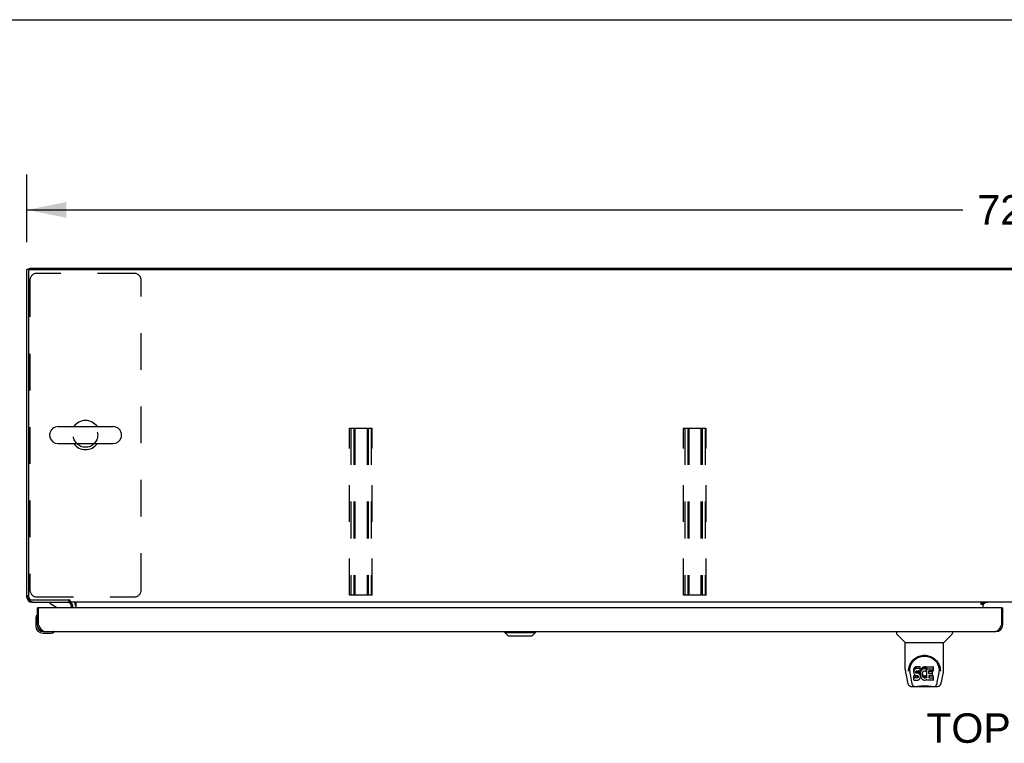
# Model space of a CAD drawing. Header units: inches. Extents: x 0 to 240, y 0 to 155.
# Tile 10 of 19: x 40 to 76, y 129 to 155. Entities that reach past the tile are written whole.
import ezdxf

# ---------------------------------------------------------------- set-up
doc = ezdxf.new("R2010")
doc.units = ezdxf.units.IN
doc.header["$LTSCALE"] = 13.183297
doc.header["$MEASUREMENT"] = 0
doc.linetypes.add('HIDDEN', pattern=[0.2, 0.1, -0.1])
doc.layers.get('0').update_dxf_attribs({"linetype": 'CONTINUOUS'})
for name, color, linetype in [('02___PRT_ALL_AXES', 7, 'CONTINUOUS'), ('DEFAULT_2', 8, 'HIDDEN'), ('DIMENSIONS', 7, 'CONTINUOUS')]:
    doc.layers.add(name, color=color, linetype=linetype)
doc.styles.get("Standard").update_dxf_attribs({"font": 'arial.ttf'})
doc.dimstyles.new('DIMSTYLE_1', dxfattribs={"dimtxt": 1.057484, "dimasz": 1.409978, "dimexe": 0.09, "dimexo": 0.07, "dimgap": 0.0375, "dimtad": 0, "dimtih": 1, "dimtoh": 1, "dimzin": 4, "dimdsep": 46, "dimtxsty": 'Standard', "dimblk": '_FILLED', "dimblk1": '_FILLED', "dimblk2": '_FILLED', "dimcen": 0.09, "dimazin": 1, "dimtfac": 1, "dimtdec": 3, "dimtofl": 0, "dimtmove": 0, "dimatfit": 3, "dimldrblk": '_FILLED', "dimfxl": 1, "dimtolj": 1, "dimtzin": 4, "dimarcsym": 0})

# ---------------------------------------------------------------- blocks, each defined once
blk = doc.blocks.new('_FILLED')
at = {"color": 0, "linetype": 'ByBlock'}
blk.add_solid([(0, 0), (-1, 0.2), (-1, -0.2)], dxfattribs=at)
blk = doc.blocks.new('*D14')
at = {"layer": 'DIMENSIONS', "color": 2, "linetype": 'Continuous'}
for p, q in [((40.474, 147.108), (40.474, 149.534)), ((112.474, 147.108), (112.474, 149.534)), ((40.474, 148.265), (74.098, 148.265)), ((112.474, 148.265), (78.851, 148.265))]:
    blk.add_line(p, q, dxfattribs=at)
at = {"layer": 'DIMENSIONS', "color": 2, "linetype": 'Continuous', "xscale": 1.409978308, "yscale": 1.409978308, "zscale": 1.409978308, "rotation": 180}
blk.add_blockref('_FILLED', (40.474, 148.265), dxfattribs=at)
at = {"layer": 'DIMENSIONS', "color": 2, "linetype": 'Continuous', "xscale": 1.409978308, "yscale": 1.409978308, "zscale": 1.409978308}
blk.add_blockref('_FILLED', (112.474, 148.265), dxfattribs=at)
at = {"layer": 'DIMENSIONS', "color": 2, "linetype": 'Continuous', "insert": (76.474, 148.794), "char_height": 1.0575, "width": 3.6953, "attachment_point": 2, "line_spacing_factor": 0.9}
blk.add_mtext('72.00', dxfattribs=at)

msp = doc.modelspace()

# ---------------------------------------------------------------- linework, layer by layer
at = {"color": 7, "linetype": 'Continuous'}
for p, q in [((0, 155.098), (239.696, 155.098)), ((40.578, 146.12), (40.578, 146.173)), ((40.578, 146.121), (40.474, 146.121)), ((40.523, 146.124), (40.526, 146.121)), ((40.526, 146.058), (40.526, 134.375)), ((40.589, 146.121), (112.36, 146.121)), ((41.591, 140.479), (43.566, 140.479)), ((41.291, 140.129), (41.291, 140.217)), ((43.866, 140.129), (43.866, 140.217)), ((41.591, 139.867), (43.566, 139.867)), ((40.474, 134.339), (40.488, 134.339)), ((40.523, 134.222), (40.547, 134.245)), ((40.641, 134.186), (40.641, 134.173)), ((40.651, 134.25), (41.981, 134.25)), ((41.291, 134.173), (41.291, 134.134)), ((41.291, 134.134), (41.53, 133.996)), ((41.974, 134.25), (41.974, 134.173)), ((42.027, 134.224), (42.027, 134.173)), ((110.922, 134.173), (42.027, 134.173)), ((42.224, 134.144), (42.224, 133.969)), ((74.76, 134.143), (74.828, 134.143)), ((74.76, 134.093), (74.76, 134.143)), ((74.828, 134.173), (74.828, 134.143)), ((74.828, 133.969), (74.828, 134.138)), ((74.836, 134.098), (74.9, 134.162)), ((40.911, 133.969), (40.849, 133.969)), ((42.078, 133.969), (42.078, 134.016)), ((74.828, 134.093), (74.76, 134.093)), ((75.475, 133.969), (75.537, 133.969)), ((40.789, 133.574), (40.789, 133.318)), ((40.836, 133.71), (40.834, 133.703)), ((40.849, 133.361), (40.849, 133.318)), ((40.849, 133.361), (40.891, 133.361)), ((41.052, 133.115), (41.096, 133.115)), ((41.052, 133.055), (41.309, 133.055)), ((41.438, 133.1), (41.444, 133.102)), ((57.641, 133.076), (57.641, 133.115)), ((57.76, 132.957), (57.641, 133.076)), ((57.641, 133.076), (58.745, 133.076)), ((57.643, 133.076), (57.643, 133.115)), ((57.761, 132.957), (57.643, 133.076)), ((58.627, 132.957), (58.745, 133.076)), ((58.745, 133.076), (58.745, 133.115)), ((71.72, 133.115), (71.72, 133.052)), ((73.728, 133.115), (73.728, 133.052)), ((75.537, 133.361), (75.495, 133.361)), ((57.76, 132.957), (58.627, 132.957)), ((72.03, 132.727), (71.732, 133.025)), ((72.035, 132.721), (73.413, 132.721)), ((72.035, 131.749), (72.035, 132.721)), ((73.413, 131.75), (73.413, 132.721)), ((73.419, 132.727), (73.717, 133.025)), ((72.161, 131.78), (72.16, 131.717)), ((72.197, 131.707), (72.197, 131.684)), ((72.34, 131.753), (72.338, 131.729)), ((72.338, 131.662), (72.338, 131.729)), ((72.34, 131.686), (72.338, 131.662)), ((72.338, 131.662), (72.339, 131.638)), ((72.339, 131.638), (72.343, 131.615)), ((72.345, 131.776), (72.34, 131.753)), ((72.34, 131.686), (72.34, 131.753)), ((72.345, 131.709), (72.34, 131.686)), ((72.355, 131.799), (72.345, 131.776)), ((72.345, 131.709), (72.345, 131.776)), ((72.355, 131.732), (72.345, 131.709)), ((72.368, 131.818), (72.355, 131.799)), ((72.355, 131.732), (72.355, 131.799)), ((72.368, 131.752), (72.355, 131.732)), ((72.377, 131.826), (72.368, 131.818)), ((72.368, 131.752), (72.368, 131.818)), ((72.377, 131.76), (72.368, 131.752)), ((72.386, 131.833), (72.377, 131.826)), ((72.377, 131.76), (72.377, 131.826)), ((72.386, 131.766), (72.377, 131.76)), ((72.408, 131.843), (72.386, 131.833)), ((72.386, 131.766), (72.386, 131.833)), ((72.408, 131.776), (72.386, 131.766)), ((72.431, 131.85), (72.408, 131.843)), ((72.408, 131.776), (72.408, 131.843)), ((72.431, 131.783), (72.408, 131.776)), ((72.409, 131.651), (72.41, 131.666)), ((72.41, 131.643), (72.409, 131.651)), ((72.41, 131.666), (72.412, 131.681)), ((72.41, 131.643), (72.41, 131.666)), ((72.412, 131.636), (72.41, 131.643)), ((72.412, 131.681), (72.415, 131.687)), ((72.412, 131.636), (72.412, 131.681)), ((72.417, 131.63), (72.412, 131.636)), ((72.415, 131.687), (72.421, 131.692)), ((72.417, 131.63), (72.417, 131.689)), ((72.423, 131.625), (72.417, 131.63)), ((72.421, 131.692), (72.435, 131.697)), ((72.423, 131.692), (72.422, 131.693)), ((72.437, 131.688), (72.423, 131.692)), ((72.423, 131.625), (72.423, 131.692)), ((72.437, 131.621), (72.423, 131.625)), ((72.571, 131.85), (72.431, 131.85)), ((72.431, 131.783), (72.431, 131.85)), ((72.571, 131.783), (72.431, 131.783)), ((72.435, 131.697), (72.45, 131.698)), ((72.461, 131.689), (72.437, 131.688)), ((72.437, 131.621), (72.437, 131.688)), ((72.461, 131.622), (72.437, 131.621)), ((72.45, 131.698), (72.563, 131.698)), ((72.485, 131.688), (72.461, 131.689)), ((72.461, 131.622), (72.461, 131.689)), ((72.485, 131.621), (72.461, 131.622)), ((72.509, 131.683), (72.485, 131.688)), ((72.485, 131.621), (72.485, 131.688)), ((72.509, 131.616), (72.485, 131.621)), ((72.52, 131.678), (72.509, 131.683)), ((72.509, 131.616), (72.509, 131.683)), ((72.53, 131.671), (72.52, 131.678)), ((72.52, 131.611), (72.52, 131.678)), ((72.547, 131.654), (72.53, 131.671)), ((72.53, 131.604), (72.53, 131.671)), ((72.56, 131.634), (72.547, 131.654)), ((72.547, 131.587), (72.547, 131.654)), ((72.569, 131.612), (72.56, 131.634)), ((72.56, 131.567), (72.56, 131.634)), ((72.563, 131.698), (72.569, 131.698)), ((72.569, 131.698), (72.57, 131.704)), ((72.57, 131.704), (72.572, 131.717)), ((72.575, 131.686), (72.57, 131.642)), ((72.57, 131.575), (72.57, 131.642)), ((72.575, 131.619), (72.57, 131.575)), ((72.573, 131.807), (72.571, 131.85)), ((72.571, 131.783), (72.571, 131.85)), ((72.573, 131.74), (72.571, 131.783)), ((72.572, 131.717), (72.573, 131.74)), ((72.573, 131.74), (72.573, 131.807)), ((72.579, 131.708), (72.575, 131.686)), ((72.575, 131.619), (72.575, 131.686)), ((72.579, 131.641), (72.575, 131.619)), ((72.585, 131.729), (72.579, 131.708)), ((72.579, 131.641), (72.579, 131.708)), ((72.585, 131.662), (72.579, 131.641)), ((72.594, 131.75), (72.585, 131.729)), ((72.585, 131.662), (72.585, 131.729)), ((72.594, 131.683), (72.585, 131.662)), ((72.605, 131.769), (72.594, 131.75)), ((72.594, 131.683), (72.594, 131.75)), ((72.605, 131.703), (72.594, 131.683)), ((72.618, 131.788), (72.605, 131.769)), ((72.605, 131.703), (72.605, 131.769)), ((72.618, 131.721), (72.605, 131.703)), ((72.632, 131.804), (72.618, 131.788)), ((72.618, 131.721), (72.618, 131.788)), ((72.632, 131.737), (72.618, 131.721)), ((72.649, 131.82), (72.632, 131.804)), ((72.632, 131.737), (72.632, 131.804)), ((72.649, 131.753), (72.632, 131.737)), ((72.648, 131.63), (72.644, 131.617)), ((72.653, 131.642), (72.648, 131.63)), ((72.667, 131.833), (72.649, 131.82)), ((72.649, 131.753), (72.649, 131.82)), ((72.667, 131.766), (72.649, 131.753)), ((72.668, 131.665), (72.653, 131.642)), ((72.687, 131.841), (72.667, 131.833)), ((72.667, 131.766), (72.667, 131.833)), ((72.687, 131.775), (72.667, 131.766)), ((72.676, 131.675), (72.668, 131.665)), ((72.687, 131.683), (72.676, 131.675)), ((72.709, 131.846), (72.687, 131.841)), ((72.687, 131.775), (72.687, 131.841)), ((72.709, 131.779), (72.687, 131.775)), ((72.712, 131.693), (72.687, 131.683)), ((72.731, 131.848), (72.709, 131.846)), ((72.709, 131.779), (72.709, 131.846)), ((72.731, 131.782), (72.709, 131.779)), ((72.724, 131.697), (72.712, 131.693)), ((72.738, 131.696), (72.724, 131.697)), ((72.731, 131.848), (72.754, 131.848)), ((72.731, 131.782), (72.731, 131.848)), ((72.754, 131.781), (72.731, 131.782)), ((72.751, 131.693), (72.738, 131.696)), ((72.763, 131.688), (72.751, 131.693)), ((72.765, 131.846), (72.754, 131.848)), ((72.754, 131.781), (72.754, 131.848)), ((72.765, 131.78), (72.754, 131.781)), ((72.775, 131.843), (72.765, 131.846)), ((72.765, 131.78), (72.765, 131.846)), ((72.775, 131.776), (72.765, 131.78)), ((72.795, 131.759), (72.769, 131.691)), ((72.794, 131.831), (72.775, 131.843)), ((72.775, 131.776), (72.775, 131.843)), ((72.794, 131.764), (72.775, 131.776)), ((72.794, 131.831), (72.794, 131.764)), ((72.796, 131.827), (72.796, 131.761)), ((72.804, 131.848), (73.041, 131.848)), ((72.804, 131.456), (72.804, 131.848)), ((72.804, 131.781), (73.041, 131.781)), ((72.874, 131.693), (72.874, 131.626)), ((73.041, 131.698), (72.879, 131.698)), ((72.879, 131.688), (73.01, 131.688)), ((72.879, 131.621), (73.01, 131.621)), ((73.015, 131.544), (73.015, 131.684)), ((73.045, 131.702), (73.045, 131.843)), ((73.288, 131.78), (73.289, 131.717)), ((73.295, 131.694), (73.295, 131.695)), ((72.051, 131.606), (72.116, 131.301)), ((72.207, 131.586), (72.264, 131.293)), ((72.341, 131.376), (72.341, 131.518)), ((72.343, 131.615), (72.351, 131.593)), ((72.405, 131.523), (72.345, 131.523)), ((72.345, 131.456), (72.345, 131.523)), ((72.405, 131.456), (72.345, 131.456)), ((72.346, 131.372), (72.49, 131.372)), ((72.351, 131.593), (72.364, 131.572)), ((72.364, 131.572), (72.381, 131.555)), ((72.381, 131.555), (72.4, 131.542)), ((72.4, 131.542), (72.412, 131.538)), ((72.465, 131.523), (72.405, 131.523)), ((72.405, 131.456), (72.405, 131.523)), ((72.465, 131.457), (72.405, 131.456)), ((72.412, 131.538), (72.423, 131.536)), ((72.423, 131.536), (72.471, 131.535)), ((72.481, 131.525), (72.465, 131.523)), ((72.465, 131.457), (72.465, 131.523)), ((72.481, 131.458), (72.465, 131.457)), ((72.471, 131.535), (72.478, 131.535)), ((72.478, 131.535), (72.485, 131.532)), ((72.487, 131.528), (72.481, 131.525)), ((72.481, 131.458), (72.481, 131.525)), ((72.487, 131.461), (72.481, 131.458)), ((72.485, 131.532), (72.491, 131.528)), ((72.489, 131.53), (72.487, 131.528)), ((72.487, 131.461), (72.487, 131.528)), ((72.493, 131.467), (72.487, 131.461)), ((72.49, 131.372), (72.502, 131.373)), ((72.491, 131.528), (72.496, 131.522)), ((72.493, 131.467), (72.493, 131.526)), ((72.502, 131.479), (72.493, 131.467)), ((72.496, 131.522), (72.503, 131.508)), ((72.502, 131.479), (72.502, 131.51)), ((72.504, 131.485), (72.502, 131.479)), ((72.502, 131.373), (72.513, 131.377)), ((72.503, 131.508), (72.505, 131.493)), ((72.504, 131.485), (72.504, 131.498)), ((72.505, 131.493), (72.504, 131.485)), ((72.52, 131.611), (72.509, 131.616)), ((72.513, 131.377), (72.533, 131.391)), ((72.53, 131.604), (72.52, 131.611)), ((72.547, 131.587), (72.53, 131.604)), ((72.533, 131.391), (72.55, 131.408)), ((72.56, 131.567), (72.547, 131.587)), ((72.55, 131.408), (72.556, 131.418)), ((72.556, 131.418), (72.562, 131.429)), ((72.569, 131.545), (72.56, 131.567)), ((72.562, 131.429), (72.57, 131.451)), ((72.57, 131.608), (72.569, 131.612)), ((72.569, 131.545), (72.569, 131.612)), ((72.576, 131.522), (72.569, 131.545)), ((72.57, 131.575), (72.571, 131.553)), ((72.57, 131.451), (72.577, 131.474)), ((72.571, 131.553), (72.575, 131.53)), ((72.575, 131.53), (72.579, 131.509)), ((72.578, 131.498), (72.576, 131.522)), ((72.577, 131.474), (72.578, 131.498)), ((72.578, 131.498), (72.578, 131.513)), ((72.579, 131.509), (72.586, 131.487)), ((72.586, 131.487), (72.607, 131.448)), ((72.607, 131.448), (72.62, 131.43)), ((72.62, 131.43), (72.635, 131.413)), ((72.635, 131.413), (72.651, 131.398)), ((72.641, 131.59), (72.64, 131.563)), ((72.64, 131.563), (72.641, 131.55)), ((72.644, 131.617), (72.641, 131.59)), ((72.641, 131.55), (72.641, 131.59)), ((72.641, 131.55), (72.644, 131.537)), ((72.643, 131.61), (72.644, 131.604)), ((72.644, 131.604), (72.654, 131.579)), ((72.644, 131.537), (72.644, 131.604)), ((72.644, 131.537), (72.654, 131.513)), ((72.651, 131.398), (72.669, 131.384)), ((72.654, 131.579), (72.668, 131.556)), ((72.654, 131.513), (72.654, 131.579)), ((72.654, 131.513), (72.668, 131.489)), ((72.668, 131.556), (72.677, 131.546)), ((72.668, 131.489), (72.668, 131.556)), ((72.668, 131.489), (72.677, 131.479)), ((72.669, 131.384), (72.679, 131.379)), ((72.677, 131.546), (72.687, 131.537)), ((72.677, 131.479), (72.677, 131.546)), ((72.677, 131.479), (72.687, 131.471)), ((72.679, 131.379), (72.689, 131.376)), ((72.687, 131.537), (72.698, 131.53)), ((72.687, 131.471), (72.687, 131.537)), ((72.687, 131.471), (72.698, 131.463)), ((72.689, 131.376), (72.711, 131.37)), ((72.698, 131.53), (72.71, 131.525)), ((72.698, 131.463), (72.698, 131.53)), ((72.698, 131.463), (72.71, 131.458)), ((72.71, 131.525), (72.723, 131.523)), ((72.71, 131.458), (72.71, 131.525)), ((72.71, 131.458), (72.723, 131.456)), ((72.711, 131.37), (72.733, 131.367)), ((72.723, 131.523), (72.737, 131.522)), ((72.723, 131.456), (72.723, 131.523)), ((72.723, 131.456), (72.737, 131.456)), ((72.733, 131.367), (72.755, 131.371)), ((72.737, 131.522), (72.75, 131.524)), ((72.737, 131.456), (72.737, 131.522)), ((72.737, 131.456), (72.75, 131.457)), ((72.75, 131.524), (72.763, 131.528)), ((72.75, 131.457), (72.75, 131.524)), ((72.75, 131.457), (72.763, 131.462)), ((72.755, 131.371), (72.776, 131.377)), ((72.763, 131.528), (72.775, 131.534)), ((72.763, 131.462), (72.763, 131.528)), ((72.763, 131.462), (72.775, 131.467)), ((72.775, 131.534), (72.786, 131.541)), ((72.775, 131.467), (72.775, 131.534)), ((72.775, 131.467), (72.786, 131.474)), ((72.776, 131.377), (72.795, 131.389)), ((72.786, 131.541), (72.786, 131.474)), ((72.792, 131.54), (72.804, 131.523)), ((72.792, 131.473), (72.804, 131.456)), ((72.795, 131.389), (72.796, 131.389)), ((72.806, 131.389), (72.796, 131.389)), ((72.806, 131.376), (72.806, 131.389)), ((73.042, 131.372), (72.811, 131.372)), ((72.876, 131.535), (72.876, 131.457)), ((73.01, 131.539), (72.88, 131.539)), ((72.88, 131.52), (73.042, 131.52)), ((72.88, 131.453), (73.042, 131.453)), ((73.046, 131.376), (73.046, 131.515)), ((73.185, 131.293), (73.242, 131.583)), ((73.242, 131.583), (73.242, 131.587)), ((73.333, 131.301), (73.398, 131.606)), ((72.24, 131.146), (72.441, 131.146)), ((72.274, 131.225), (72.282, 131.225)), ((72.28, 131.229), (72.283, 131.22)), ((72.284, 131.219), (72.283, 131.22)), ((72.326, 131.146), (72.325, 131.146)), ((73.018, 131.135), (72.431, 131.135)), ((73.008, 131.146), (73.209, 131.146)), ((73.124, 131.146), (73.123, 131.146)), ((73.165, 131.219), (73.165, 131.22)), ((73.167, 131.225), (73.175, 131.225))]:
    msp.add_line(p, q, dxfattribs=at)
at = {"color": 3, "linetype": 'Continuous'}
for p, q in [((40.578, 146.173), (112.37, 146.173)), ((40.474, 134.339), (40.474, 146.121)), ((40.641, 134.173), (41.978, 134.173)), ((74.828, 134.138), (74.76, 134.138)), ((75, 134.162), (74.828, 134.162)), ((40.849, 133.361), (40.849, 133.969)), ((40.891, 133.361), (40.891, 133.949)), ((75.475, 133.969), (40.911, 133.969)), ((42.12, 133.969), (42.12, 134.03)), ((75.495, 133.949), (75.495, 133.361)), ((75.537, 133.361), (75.537, 133.969)), ((40.905, 133.336), (40.891, 133.361)), ((40.912, 133.323), (40.905, 133.336)), ((40.919, 133.31), (40.912, 133.323)), ((40.926, 133.298), (40.919, 133.31)), ((40.932, 133.285), (40.926, 133.298)), ((41.096, 133.115), (75.29, 133.115)), ((75.468, 133.31), (75.461, 133.298)), ((75.474, 133.323), (75.468, 133.31)), ((75.481, 133.336), (75.474, 133.323)), ((75.495, 133.361), (75.481, 133.336))]:
    msp.add_line(p, q, dxfattribs=at)
for points in [[(40.483, 134.355), (40.483, 134.355), (40.476, 134.347), (40.474, 134.339)], [(40.641, 134.173), (40.649, 134.175), (40.656, 134.181), (40.657, 134.182)], [(41.096, 133.115), (41.093, 133.115), (41.089, 133.115), (41.086, 133.116), (41.082, 133.116), (41.079, 133.117), (41.075, 133.118), (41.072, 133.119), (41.069, 133.12), (41.065, 133.122), (41.062, 133.123), (41.058, 133.125), (41.055, 133.127), (41.052, 133.129), (41.048, 133.131), (41.045, 133.134), (41.041, 133.136), (41.038, 133.139), (41.035, 133.142), (41.031, 133.145), (41.028, 133.148), (41.024, 133.151), (41.021, 133.155), (41.018, 133.158), (41.014, 133.162), (41.011, 133.166), (41.007, 133.17), (41.004, 133.174), (41, 133.178), (40.997, 133.183), (40.994, 133.187), (40.99, 133.192), (40.987, 133.196), (40.983, 133.201), (40.98, 133.206), (40.977, 133.211), (40.973, 133.216), (40.97, 133.222), (40.966, 133.227), (40.963, 133.233), (40.96, 133.238), (40.956, 133.244), (40.953, 133.249), (40.949, 133.255), (40.946, 133.261), (40.943, 133.267), (40.939, 133.273), (40.936, 133.279), (40.932, 133.285)], [(75.461, 133.298), (75.454, 133.285), (75.451, 133.279), (75.447, 133.273), (75.444, 133.267), (75.44, 133.261), (75.437, 133.255), (75.434, 133.249), (75.43, 133.244), (75.427, 133.238), (75.423, 133.233), (75.42, 133.227), (75.417, 133.222), (75.413, 133.216), (75.41, 133.211), (75.406, 133.206), (75.403, 133.201), (75.399, 133.196), (75.396, 133.192), (75.393, 133.187), (75.389, 133.183), (75.386, 133.178), (75.382, 133.174), (75.379, 133.17), (75.376, 133.166), (75.372, 133.162), (75.369, 133.158), (75.365, 133.155), (75.362, 133.151), (75.359, 133.148), (75.355, 133.145), (75.352, 133.142), (75.348, 133.139), (75.345, 133.136), (75.342, 133.134), (75.338, 133.131), (75.335, 133.129), (75.331, 133.127), (75.328, 133.125), (75.325, 133.123), (75.321, 133.122), (75.318, 133.12), (75.314, 133.119), (75.311, 133.118), (75.307, 133.117), (75.304, 133.116), (75.301, 133.116), (75.297, 133.115), (75.294, 133.115), (75.29, 133.115)]]:
    msp.add_lwpolyline(points, dxfattribs=at)
at = {"color": 7, "linetype": 'Continuous'}
for points in [[(42.006, 134.239), (42.004, 134.239), (42.003, 134.24), (42.001, 134.24), (41.999, 134.241), (41.996, 134.242), (41.994, 134.243), (41.991, 134.245), (41.989, 134.246), (41.986, 134.247), (41.984, 134.249), (41.981, 134.25)], [(42.027, 134.224), (42.026, 134.225), (42.024, 134.227), (42.023, 134.229), (42.021, 134.23), (42.02, 134.232), (42.018, 134.233), (42.017, 134.234), (42.016, 134.235), (42.014, 134.236), (42.013, 134.236), (42.012, 134.237), (42.011, 134.237), (42.009, 134.238), (42.006, 134.239)], [(42.195, 134.17), (42.194, 134.171), (42.192, 134.172), (42.191, 134.172), (42.189, 134.173), (42.188, 134.173)], [(42.205, 134.157), (42.202, 134.161), (42.201, 134.163), (42.199, 134.165), (42.198, 134.166), (42.197, 134.168), (42.195, 134.17)], [(42.224, 134.144), (42.223, 134.144), (42.221, 134.144), (42.219, 134.144), (42.217, 134.145), (42.215, 134.145), (42.214, 134.147), (42.212, 134.148), (42.21, 134.15), (42.209, 134.151), (42.207, 134.153), (42.206, 134.155), (42.205, 134.157)], [(72.154, 131.707), (72.156, 131.75), (72.164, 131.802), (72.175, 131.851), (72.191, 131.897), (72.209, 131.94), (72.231, 131.981), (72.255, 132.019), (72.282, 132.055), (72.312, 132.089), (72.344, 132.12), (72.378, 132.148), (72.415, 132.174), (72.454, 132.197), (72.495, 132.217), (72.538, 132.234), (72.582, 132.247), (72.628, 132.257), (72.675, 132.263), (72.723, 132.265), (72.77, 132.263), (72.817, 132.258), (72.863, 132.248), (72.907, 132.235), (72.95, 132.218), (72.992, 132.199), (73.031, 132.176), (73.067, 132.151), (73.102, 132.122), (73.134, 132.092), (73.164, 132.058), (73.191, 132.023), (73.216, 131.985), (73.238, 131.944), (73.257, 131.901), (73.272, 131.855), (73.284, 131.807), (73.292, 131.755), (73.295, 131.707)], [(72.197, 131.707), (72.198, 131.727), (72.199, 131.752), (72.202, 131.776), (72.206, 131.8), (72.21, 131.823), (72.216, 131.846), (72.223, 131.869), (72.231, 131.891), (72.239, 131.913), (72.249, 131.934), (72.259, 131.954), (72.27, 131.974), (72.281, 131.992), (72.293, 132.011), (72.306, 132.028), (72.319, 132.044), (72.333, 132.06), (72.347, 132.075), (72.361, 132.089), (72.376, 132.103), (72.391, 132.116), (72.406, 132.127), (72.422, 132.139), (72.437, 132.149), (72.453, 132.159), (72.469, 132.168), (72.485, 132.177)], [(72.485, 132.177), (72.501, 132.184), (72.517, 132.192), (72.532, 132.198), (72.548, 132.204), (72.564, 132.209), (72.58, 132.214), (72.596, 132.219), (72.612, 132.222), (72.628, 132.225), (72.644, 132.228), (72.66, 132.23), (72.676, 132.232), (72.692, 132.233), (72.708, 132.234), (72.724, 132.234), (72.74, 132.234), (72.756, 132.233), (72.771, 132.232), (72.787, 132.231), (72.803, 132.228), (72.819, 132.226), (72.835, 132.223), (72.851, 132.219), (72.867, 132.215), (72.883, 132.21), (72.899, 132.205), (72.915, 132.199), (72.931, 132.192), (72.947, 132.185)], [(72.947, 132.185), (72.963, 132.177), (72.979, 132.169), (72.995, 132.16), (73.011, 132.15), (73.026, 132.139), (73.042, 132.128), (73.057, 132.116), (73.072, 132.104), (73.087, 132.09), (73.101, 132.076), (73.115, 132.061), (73.129, 132.045), (73.142, 132.028), (73.155, 132.011), (73.167, 131.993), (73.179, 131.974), (73.19, 131.954), (73.2, 131.934), (73.21, 131.913), (73.218, 131.892), (73.226, 131.869), (73.233, 131.847), (73.238, 131.824), (73.243, 131.8), (73.247, 131.776), (73.249, 131.752), (73.251, 131.728), (73.251, 131.707)], [(72.035, 131.749), (72.036, 131.723), (72.039, 131.68), (72.045, 131.638), (72.051, 131.606)], [(72.154, 131.694), (72.154, 131.699), (72.154, 131.707)], [(72.197, 131.684), (72.198, 131.668), (72.199, 131.64), (72.203, 131.612), (72.207, 131.586)], [(73.242, 131.587), (73.243, 131.59), (73.243, 131.593), (73.244, 131.596), (73.244, 131.599), (73.245, 131.602), (73.245, 131.606), (73.246, 131.609), (73.246, 131.613), (73.247, 131.616), (73.247, 131.62), (73.248, 131.624), (73.248, 131.627), (73.249, 131.631), (73.249, 131.635), (73.249, 131.64), (73.25, 131.644), (73.25, 131.648), (73.25, 131.653), (73.251, 131.657), (73.251, 131.662), (73.251, 131.667), (73.251, 131.672), (73.251, 131.677), (73.251, 131.682), (73.251, 131.707)], [(73.295, 131.707), (73.295, 131.7), (73.295, 131.695)], [(73.398, 131.606), (73.404, 131.637), (73.41, 131.68), (73.413, 131.722), (73.413, 131.75)], [(72.116, 131.301), (72.119, 131.286), (72.125, 131.265), (72.13, 131.247), (72.137, 131.23), (72.143, 131.215), (72.151, 131.202), (72.159, 131.19), (72.168, 131.178), (72.179, 131.168), (72.192, 131.16), (72.205, 131.153), (72.22, 131.149), (72.236, 131.146), (72.24, 131.146)], [(72.264, 131.293), (72.266, 131.282), (72.269, 131.268), (72.273, 131.255), (72.276, 131.242), (72.28, 131.229)], [(72.345, 131.523), (72.345, 131.523), (72.344, 131.523), (72.344, 131.522), (72.344, 131.522), (72.343, 131.522), (72.343, 131.522), (72.342, 131.522), (72.342, 131.521), (72.342, 131.521), (72.341, 131.52), (72.341, 131.52), (72.341, 131.519), (72.341, 131.519), (72.341, 131.518)], [(72.345, 131.456), (72.345, 131.456), (72.344, 131.456), (72.344, 131.456), (72.344, 131.455), (72.343, 131.455), (72.343, 131.455), (72.342, 131.455), (72.342, 131.454), (72.342, 131.454), (72.341, 131.454), (72.341, 131.453), (72.341, 131.453), (72.341, 131.452), (72.341, 131.451)], [(73.165, 131.22), (73.169, 131.229), (73.173, 131.242), (73.176, 131.255), (73.179, 131.268), (73.183, 131.282), (73.185, 131.293)], [(73.209, 131.146), (73.224, 131.148), (73.237, 131.151), (73.25, 131.156), (73.261, 131.162), (73.272, 131.17), (73.281, 131.179), (73.29, 131.189), (73.297, 131.2), (73.304, 131.211), (73.31, 131.224), (73.315, 131.238), (73.321, 131.253), (73.326, 131.27), (73.33, 131.289), (73.333, 131.301)], [(72.284, 131.219), (72.289, 131.206), (72.295, 131.194), (72.302, 131.183), (72.308, 131.174), (72.316, 131.166), (72.324, 131.159), (72.333, 131.153), (72.342, 131.149), (72.352, 131.147), (72.36, 131.146)], [(72.441, 131.146), (72.461, 131.147), (72.484, 131.148), (72.507, 131.151), (72.532, 131.153), (72.557, 131.156), (72.584, 131.159), (72.612, 131.162), (72.64, 131.164), (72.669, 131.166), (72.698, 131.167), (72.727, 131.167), (72.756, 131.167), (72.785, 131.166), (72.814, 131.164), (72.842, 131.161), (72.869, 131.159), (72.895, 131.156), (72.92, 131.153), (72.944, 131.15), (72.966, 131.148), (72.988, 131.147), (73.008, 131.146)], [(72.441, 131.146), (72.463, 131.147), (72.49, 131.149), (72.517, 131.151), (72.545, 131.154), (72.574, 131.157), (72.603, 131.16), (72.633, 131.162), (72.663, 131.164), (72.693, 131.165), (72.724, 131.165), (72.754, 131.165), (72.785, 131.164), (72.815, 131.162), (72.845, 131.16), (72.874, 131.157), (72.931, 131.151)], [(72.931, 131.151), (72.959, 131.149), (72.985, 131.147), (73.008, 131.146)], [(73.089, 131.146), (73.096, 131.147), (73.106, 131.149), (73.116, 131.153), (73.125, 131.159), (73.133, 131.166), (73.141, 131.174), (73.147, 131.183), (73.154, 131.194), (73.16, 131.206), (73.165, 131.219)]]:
    msp.add_lwpolyline(points, dxfattribs=at)
at = {"color": 3, "linetype": 'Continuous'}
for centre, radius, start, end in [((40.641, 146.006), 0.167, 112.0545, 136.4991), ((40.721, 134.419), 0.246, 180, 270), ((40.641, 134.339), 0.167, 180, 270), ((41.978, 134.03), 0.142, 0, 90), ((74.943, 134.058), 0.115, 115.2502, 169.2857), ((40.911, 133.949), 0.02, 90, 180), ((75.475, 133.949), 0.02, 0, 90), ((41.096, 133.361), 0.246, 180, 270), ((75.29, 133.361), 0.246, 270, 360)]:
    msp.add_arc(centre, radius, start, end, dxfattribs=at)
at = {"color": 7, "linetype": 'Continuous'}
for centre, radius, start, end in [((40.589, 146.058), 0.0625, 90, 180), ((41.591, 140.173), 0.306, 90, 164.3697), ((42.578, 140.173), 0.523, 35.8091, 144.1909), ((43.566, 140.173), 0.306, 15.6303, 90), ((41.435, 140.217), 0.144, 164.3697, 180), ((41.435, 140.129), 0.144, 180, 195.6303), ((43.722, 140.217), 0.144, 0, 15.6303), ((43.722, 140.129), 0.144, 344.3697, 360), ((41.591, 140.173), 0.306, 195.6303, 270), ((42.578, 140.173), 0.523, 215.8102, 324.1898), ((43.566, 140.173), 0.306, 270, 344.3697), ((40.651, 134.375), 0.125, 180, 270), ((41.921, 134.016), 0.157, 0, 90), ((41.978, 134.03), 0.246, 0, 35.3272), ((41.479, 133.909), 0.1, 36.5468, 59.908), ((41.039, 133.574), 0.25, 149.1101, 180), ((40.838, 133.695), 0.015, 96.3796, 149.1101), ((40.834, 133.695), 0.015, 0, 83.6204), ((41.052, 133.318), 0.263, 180, 270), ((41.052, 133.318), 0.203, 180, 270), ((41.309, 133.305), 0.25, 270, 300.8899), ((41.429, 133.1), 0.015, 6.3796, 90), ((41.429, 133.103), 0.015, 300.8899, 353.6204), ((71.76, 133.052), 0.0394, 180, 225), ((73.689, 133.052), 0.0394, 315, 360), ((72.044, 132.741), 0.0197, 225, 270), ((73.405, 132.741), 0.0197, 270, 315), ((72.431, 131.154), 0.0197, 203.607, 270), ((73.018, 131.154), 0.0197, 270, 336.393)]:
    msp.add_arc(centre, radius, start, end, dxfattribs=at)
for centre, major_axis, ratio, start_param, end_param in [((72.724, 131.707), (0, 0.565), 0.999848, 1.129542, 1.553352), ((72.765, 131.692), (0, 0.00448), 1, -3.557718, -1.937287), ((72.791, 131.827), (0, 0.00448), 1, -1.566905, -0.665444), ((72.791, 131.761), (0, 0.00448), 1, -1.566955, -0.665444), ((72.791, 131.761), (0.00448, 0), 1, -0.366491, 0.003842), ((72.879, 131.693), (0, 0.00448), 1, 0, 1.570796), ((72.879, 131.693), (0.00448, 0), 1, 3.141593, 4.712389), ((72.879, 131.626), (0.00448, 0), 1, 3.141593, 4.712389), ((73.01, 131.684), (0.00448, 0), 1, 0, 1.570796), ((73.01, 131.617), (0, 0.00448), 1, -1.570796, 0), ((73.041, 131.843), (0, 0.00448), 1, -1.570796, 0), ((73.041, 131.777), (0, 0.00448), 1, -1.570796, 0), ((73.041, 131.702), (0.00448, 0), 1, -1.570796, 0), ((72.724, 131.707), (0, 0.565), 0.999848, -1.553352, -1.125575), ((72.346, 131.376), (0, 0.00483), 1, 1.570796, 3.141593), ((72.789, 131.538), (0.00448, 0), 1, 1.570796, 2.222579), ((72.789, 131.471), (0.00448, 0), 1, 0.594971, 2.222579), ((72.789, 131.538), (0, 0.00448), 1, -0.975826, 0), ((72.811, 131.376), (0.00448, 0), 1, 3.141593, 4.712389), ((72.88, 131.535), (0, 0.00448), 1, 0, 1.570796), ((72.88, 131.524), (0.00448, 0), 1, 3.141593, 4.712389), ((72.88, 131.457), (0.00448, 0), 1, 3.141593, 4.712389), ((73.01, 131.544), (0.00448, 0), 1, -1.570796, 0), ((73.042, 131.515), (0, 0.00448), 1, -1.570796, 0), ((73.042, 131.448), (0, 0.00448), 1, -1.570796, 0), ((73.042, 131.376), (0.00448, 0), 1, -1.570796, 0)]:
    msp.add_ellipse(centre, major_axis=major_axis, ratio=ratio, start_param=start_param, end_param=end_param, dxfattribs=at)
at = {"layer": '02___PRT_ALL_AXES', "color": 3, "linetype": 'Continuous'}
msp.add_line((75, 134.162), (75, 134.173), dxfattribs=at)
at = {"layer": '02___PRT_ALL_AXES', "color": 8, "linetype": 'HIDDEN'}
msp.add_circle((42.578, 140.173), 0.438, dxfattribs=at)
at = {"layer": 'DEFAULT_2', "color": 8, "linetype": 'HIDDEN'}
for p, q in [((44.328, 145.985), (40.828, 145.985)), ((40.578, 145.735), (40.578, 134.61)), ((44.578, 134.61), (44.578, 145.735)), ((52.068, 134.419), (52.068, 140.419)), ((52.068, 140.419), (52.881, 140.419)), ((52.108, 140.419), (52.108, 134.419)), ((52.216, 140.419), (52.216, 134.419)), ((52.256, 140.419), (52.256, 134.419)), ((52.693, 140.419), (52.693, 134.419)), ((52.733, 140.419), (52.733, 134.419)), ((52.841, 140.419), (52.841, 134.419)), ((52.881, 134.419), (52.881, 140.419)), ((64.068, 134.419), (64.068, 140.419)), ((64.068, 140.419), (64.881, 140.419)), ((64.108, 140.419), (64.108, 134.419)), ((64.216, 140.419), (64.216, 134.419)), ((64.256, 140.419), (64.256, 134.419)), ((64.693, 140.419), (64.693, 134.419)), ((64.733, 140.419), (64.733, 134.419)), ((64.841, 140.419), (64.841, 134.419)), ((64.881, 134.419), (64.881, 140.419)), ((40.828, 134.36), (44.328, 134.36)), ((52.881, 134.419), (52.068, 134.419)), ((64.881, 134.419), (64.068, 134.419))]:
    msp.add_line(p, q, dxfattribs=at)
for centre, start, end in [((40.828, 145.735), 90, 180), ((44.328, 145.735), 0, 90), ((40.828, 134.61), 180, 270), ((44.328, 134.61), 270, 360)]:
    msp.add_arc(centre, 0.25, start, end, dxfattribs=at)

# ---------------------------------------------------------------- texts
at = {"layer": 'DIMENSIONS', "color": 2, "linetype": 'Continuous', "insert": (76.4, 130.176), "char_height": 1.0575, "width": 7.20583, "attachment_point": 2, "line_spacing_factor": 0.9}
msp.add_mtext('TOP VIEW', dxfattribs=at)

# ---------------------------------------------------------------- dimensions: what is measured, and where the dimension line sits
at = {"layer": 'DIMENSIONS', "color": 2, "linetype": 'Continuous'}
dim = msp.add_linear_dim(base=(40.474, 148.265), p1=(112.474, 149.604), p2=(40.474, 149.604), angle=180, dimstyle='DIMSTYLE_1', dxfattribs=at)
dim.commit()
dim.dimension.update_dxf_attribs({"geometry": '*D14', "text_midpoint": (76.474, 148.259), "dimtype": 160})

doc.saveas('drawing.dxf')
